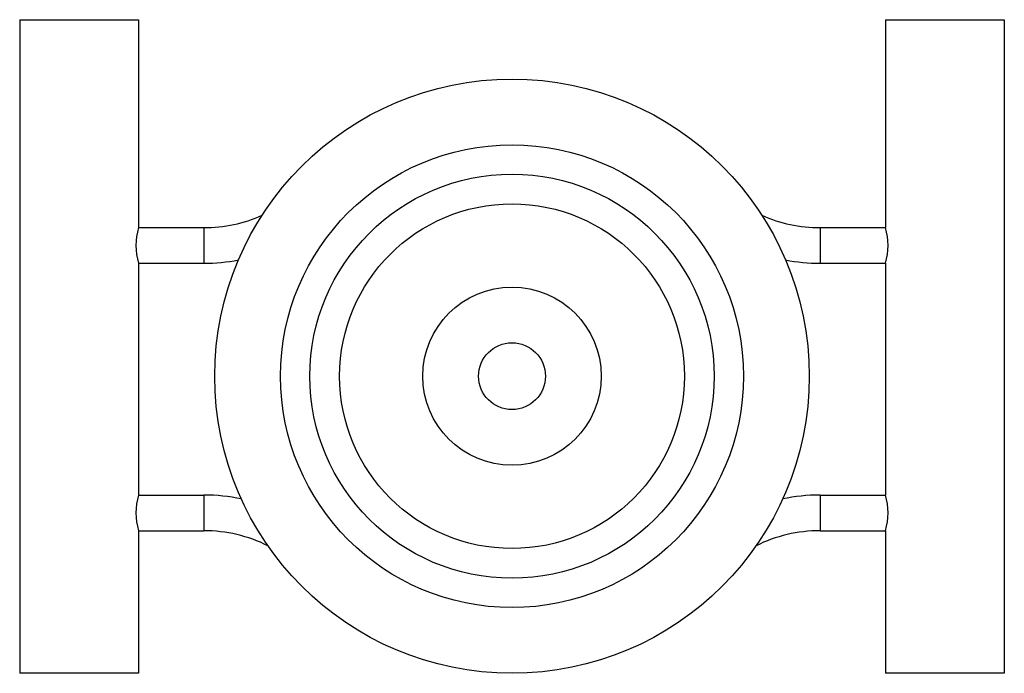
# Model space of a CAD drawing. Header units: millimetres. Extents: x 3645.893 to 3646.059, y 1654.553 to 1654.663.
import ezdxf

# ---------------------------------------------------------------- set-up
doc = ezdxf.new("R2010")
doc.units = ezdxf.units.MM
doc.layers.add('Sanindusa', color=3, linetype='Continuous')

msp = doc.modelspace()

# ---------------------------------------------------------------- linework, layer by layer
at = {"layer": 'Sanindusa'}
for p, q in [((3645.892930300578, 1654.663340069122), (3645.892930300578, 1654.553340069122)), ((3645.892930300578, 1654.663340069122), (3645.912930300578, 1654.663340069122)), ((3645.912930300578, 1654.663340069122), (3645.912930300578, 1654.628340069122)), ((3646.038540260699, 1654.663340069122), (3646.038540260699, 1654.628340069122)), ((3646.038540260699, 1654.663340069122), (3646.058540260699, 1654.663340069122)), ((3646.058540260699, 1654.663340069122), (3646.058540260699, 1654.553340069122)), ((3645.912930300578, 1654.628340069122), (3645.923930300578, 1654.628340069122)), ((3645.923930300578, 1654.628340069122), (3645.923930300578, 1654.622340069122)), ((3646.027540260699, 1654.628340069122), (3646.027540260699, 1654.622340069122)), ((3646.027540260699, 1654.628340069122), (3646.038540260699, 1654.628340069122)), ((3645.912930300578, 1654.622340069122), (3645.923930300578, 1654.622340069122)), ((3645.912930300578, 1654.622340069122), (3645.912930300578, 1654.583340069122)), ((3646.027540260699, 1654.622340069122), (3646.038540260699, 1654.622340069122)), ((3646.038540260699, 1654.622340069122), (3646.038540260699, 1654.583340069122)), ((3645.912930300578, 1654.583340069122), (3645.923930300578, 1654.583340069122)), ((3645.923930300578, 1654.583340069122), (3645.923930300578, 1654.577340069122)), ((3646.027540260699, 1654.583340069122), (3646.027540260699, 1654.577340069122)), ((3646.027540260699, 1654.583340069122), (3646.038540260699, 1654.583340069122)), ((3645.912930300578, 1654.577340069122), (3645.912930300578, 1654.553340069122)), ((3645.912930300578, 1654.577340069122), (3645.923930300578, 1654.577340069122)), ((3646.027540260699, 1654.577340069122), (3646.038540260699, 1654.577340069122)), ((3646.038540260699, 1654.577340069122), (3646.038540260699, 1654.553340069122)), ((3645.912930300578, 1654.553340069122), (3645.892930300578, 1654.553340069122)), ((3646.058540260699, 1654.553340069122), (3646.038540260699, 1654.553340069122))]:
    msp.add_line(p, q, dxfattribs=at)
for radius in [0.05, 0.03893415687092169, 0.034, 0.029, 0.015, 0.005625]:
    msp.add_circle((3645.975735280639, 1654.603342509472), radius, dxfattribs=at)
for centre, radius, start, end in [((3645.923930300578, 1654.652340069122), 0.024, 270, 294.0243102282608), ((3646.027540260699, 1654.652340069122), 0.02399999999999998, 245.9756897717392, 270), ((3645.922469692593, 1654.625340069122), 0.01000000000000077, 162.5423968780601, 197.4576031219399), ((3646.029000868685, 1654.625340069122), 0.009999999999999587, 342.5423968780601, 17.45760312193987), ((3645.923930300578, 1654.652340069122), 0.03, 270, 281.1287082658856), ((3646.027540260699, 1654.652340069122), 0.02999999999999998, 258.8712917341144, 270), ((3645.922469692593, 1654.580340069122), 0.01000000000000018, 162.5423968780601, 197.4576031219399), ((3645.923930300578, 1654.553340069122), 0.03, 77.92495129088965, 90), ((3646.027540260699, 1654.553340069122), 0.02999999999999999, 90, 102.0750487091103), ((3646.029000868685, 1654.580340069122), 0.009999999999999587, 342.5423968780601, 17.45760312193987), ((3645.923930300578, 1654.553340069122), 0.024, 63.3745540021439, 90), ((3646.027540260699, 1654.553340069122), 0.02399999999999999, 90, 116.6254459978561)]:
    msp.add_arc(centre, radius, start, end, dxfattribs=at)

doc.saveas('drawing.dxf')
